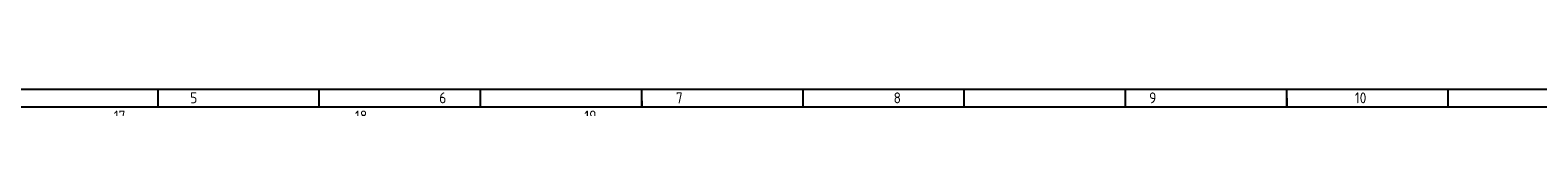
# Model space of a CAD drawing. Header units: millimetres. Extents: x 25 to 1167, y 11 to 816.
# Tile 8 of 13: x 241.73 to 657.79, y 811.62 to 816.46. Entities that reach past the tile are written whole.
import ezdxf

# ---------------------------------------------------------------- set-up
doc = ezdxf.new("R2010")
doc.units = ezdxf.units.MM
doc.layers.add('Default', color=7, linetype='Continuous')

msp = doc.modelspace()

# ---------------------------------------------------------------- linework, layer by layer
at = {"layer": 'Default', "color": 7, "linetype": 'Continuous'}
for p, q in [((25.3086, 816.4618), (1167.0155, 816.4618)), ((277.0155, 811.6193), (277.0155, 816.4618)), ((321.5155, 811.6193), (321.5155, 816.4618)), ((366.0155, 811.6193), (366.0155, 816.4618)), ((410.5155, 811.6193), (410.5155, 816.4618)), ((455.0155, 811.6193), (455.0155, 816.4618)), ((499.5155, 811.6193), (499.5155, 816.4618)), ((544.0155, 811.6193), (544.0155, 816.4618)), ((588.5155, 811.6193), (588.5155, 816.4618)), ((633.0155, 811.6193), (633.0155, 816.4618)), ((29.5783, 811.6193), (1167.0155, 811.6193)), ((410.5155, 813.254), (410.5155, 811.6193)), ((588.5155, 814.0405), (588.5155, 811.6193))]:
    msp.add_line(p, q, dxfattribs=at)

# ---------------------------------------------------------------- texts
at = {"layer": 'Default', "insert": (39.1187, 815.581), "char_height": 3, "width": 793.50001, "attachment_point": 1}
msp.add_mtext('{\\fSolid Edge ISO|b1||i0||c0|p34;\\C7;\\H3.;\\W0.94;1                             2                                       3                                   4                                     5                                       6                                     7                                  8                                        9                                10                                        11                                 12                                    13                                        14                                 15                                     16                                 17                                     18                                   19}', dxfattribs=at)

doc.saveas('drawing.dxf')
